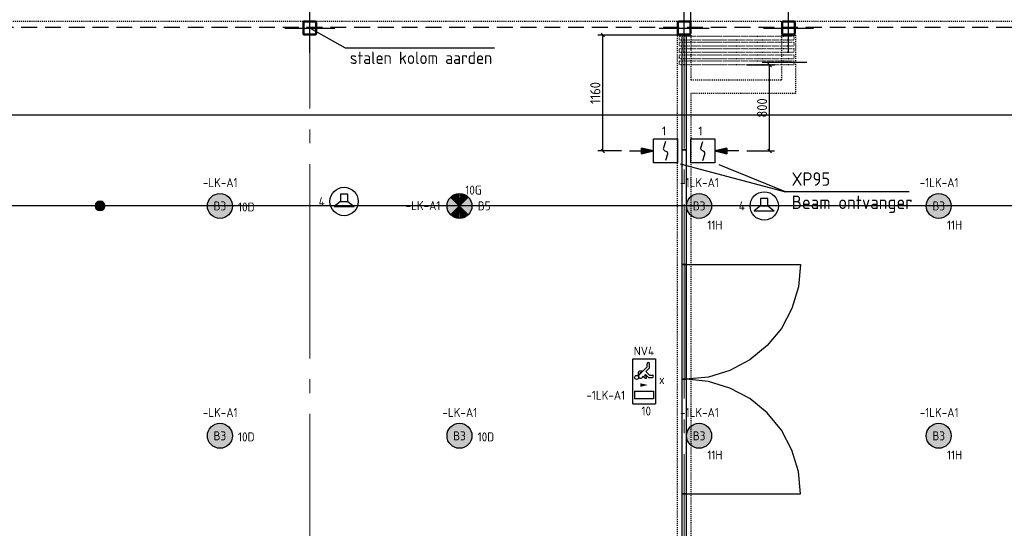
# Model space of a CAD drawing. Header units: millimetres. Extents: x -38031 to 123247, y -16330 to 129979.
# Tile 165 of 235: x 36455 to 46317, y 37275 to 42363. Entities that reach past the tile are written whole.
import ezdxf
from ezdxf.enums import TextEntityAlignment as Align

# ---------------------------------------------------------------- set-up
doc = ezdxf.new("R2010")
doc.units = ezdxf.units.MM
doc.header["$LTSCALE"] = 50
for name, pattern in [('HIDDEN2', [4.7625, 3.175, -1.5875]), ('STYLE_01', [0.41664, 0.20828, -0.20836]), ('STYLE_05', [0.20828, 0.069425, -0.138855]), ('STYLE_11', [5, 3.888855, -0.416718, 0.277786, -0.416641])]:
    doc.linetypes.add(name, pattern=pattern)
for name, color, linetype in [('AL$1A---_ALGEMEEN', 8, 'Continuous'), ('AM$1A---_ARCERING', 8, 'Continuous'), ('BOUWKUNDIG', 8, 'Continuous'), ('EB6522--_ATTRIB', 2, 'Continuous'), ('EL6121--', 3, 'Continuous'), ('EL6311--', 3, 'Continuous'), ('EL6311--NV', 7, 'Continuous'), ('EL6350--', 3, 'Continuous'), ('EL6421--', 3, 'Continuous'), ('EL6522--', 3, 'Continuous'), ('LICHT_TEXT018', 1, 'Continuous'), ('maatvoering', 1, 'Continuous'), ('Vera Yanovshtchinsky', 11, 'Continuous')]:
    doc.layers.add(name, color=color, linetype=linetype)
doc.layers.add('lampjes', color=14, linetype='Continuous', lineweight=15)
doc.layers.add('stramien', color=1, linetype='STYLE_11', lineweight=15)
doc.styles.add('BURO-018', font='iso.shx', dxfattribs={"height": 90})
doc.styles.add('BURO-025', font='iso.shx', dxfattribs={"height": 125})
doc.styles.get("Standard").update_dxf_attribs({"font": 'iso.shx'})
doc.dimstyles.new('STABICAD', dxfattribs={"dimscale": 100, "dimtxt": 1.3, "dimasz": 1, "dimexe": 0, "dimexo": 0, "dimgap": 1.5, "dimtad": 0, "dimdec": 0, "dimrnd": 10, "dimzin": 0, "dimdsep": 46, "dimtxsty": 'Standard', "dimblk1": 'OBLIQUE', "dimblk2": 'OBLIQUE', "dimsah": 1, "dimcen": -3, "dimclrd": 1, "dimclre": 1, "dimclrt": 1, "dimadec": 0, "dimazin": 0, "dimtfac": 1, "dimtdec": 0, "dimtofl": 0, "dimtmove": 2, "dimatfit": 3, "dimfxl": 0, "dimtvp": 1.055556, "dimtolj": 1, "dimtzin": 0, "dimarcsym": 0})
doc.dimstyles.new('VyA', dxfattribs={"dimtxt": 101.016365, "dimasz": 35.34668, "dimexe": 50, "dimexo": 79.5, "dimgap": 25, "dimtad": 1, "dimdec": 0, "dimzin": 11, "dimtxsty": 'Standard', "dimblk": 'OBLIQUE', "dimcen": 0, "dimdle": 1, "dimclrd": 1, "dimclre": 1, "dimclrt": 1, "dimazin": 0, "dimtfac": 0.8, "dimtdec": 0, "dimtix": 1, "dimtmove": 0, "dimatfit": 0, "dimldrblk": 'OBLIQUE', "dimfxl": 0, "dimfrac": 2, "dimtolj": 1, "dimtzin": 11, "dimarcsym": 0})

# ---------------------------------------------------------------- blocks, each defined once
blk = doc.blocks.new('1115C2J')
at = {"color": 0, "linetype": 'Continuous'}
for p, q in [((-4.5, 5.5), (4.5, 5.5)), ((-4.5, 1), (-4.5, 5.5)), ((-2.68, 4.35), (-3.52, 4.35)), ((-1.94, 3.61), (-2.68, 4.35)), ((-1.24, 4.31), (-1.94, 3.61)), ((-1.37, 3.5), (-0.76, 4.11)), ((-1.24, 4.31), (-1.24, 4.91)), ((-0.76, 4.11), (-0.76, 4.91)), ((2, 5.15), (3.5, 5.15)), ((2, 1.35), (2, 5.15)), ((3.5, 5.15), (3.5, 1.35)), ((4.5, 1), (4.5, 5.5)), ((-2.88, 3.87), (-3.52, 3.87)), ((-1.27, 2.26), (-2.88, 3.87)), ((-1.94, 2.93), (-2.04, 2.83)), ((-2.04, 2.83), (-2.04, 2.34)), ((-0.99, 2.14), (-1.84, 2.14)), ((-1.71, 2.7), (-1.72, 2.7)), ((-1.72, 2.7), (-1.72, 2.46)), ((-1.47, 2.46), (-1.72, 2.46)), ((-1.23, 3.35), (-1.37, 3.5)), ((-0.87, 3.71), (-1.23, 3.35)), ((-0.65, 3.49), (-1.01, 3.13)), ((-0.71, 2.83), (-1.01, 3.13)), ((4.5, 1), (-4.5, 1)), ((2, 1.35), (3.5, 1.35))]:
    blk.add_line(p, q, dxfattribs=at)
blk.add_lwpolyline([(0.75, 4, 0, 0.7, 0), (0.75, 2.5, 0.7, 0.7, 0)], format="xyseb", dxfattribs=at)
blk.add_circle((-0.76, 1.75), 0.4, dxfattribs=at)
for centre, radius, start, end in [((-3.52, 4.11), 0.24, 90, 270), ((-1, 4.91), 0.24, 0, 180), ((-1.84, 2.34), 0.2, 180, 270), ((-0.99, 2.54), 0.4, 225, 45), ((-0.76, 3.6), 0.16, 315, 135)]:
    blk.add_arc(centre, radius, start, end, dxfattribs=at)
at = {"color": 0, "linetype": 'Continuous', "style": 'BURO-018'}
for tag, p in [('E_GKAST', (0, 15.17)), ('E_GROEP', (0, 12.17)), ('E_SGROEP', (4.5, 12.17)), ('E_ARMCODE', (0, 8))]:
    blk.add_attdef(tag, text='', height=1.8, dxfattribs=at).set_placement(p, align=Align.MIDDLE)
at = {"layer": 'EL6350--', "color": 1, "style": 'BURO-018'}
blk.add_text('x', height=1.8, rotation=90, dxfattribs=at).set_placement((0.56, 6.24))
blk = doc.blocks.new('1115B3A')
at = {"color": 0, "linetype": 'Continuous'}
blk.add_circle((0, 0), 2.5, dxfattribs=at)
at = {"color": 0, "linetype": 'Continuous', "style": 'BURO-018'}
for tag, p in [('E_GKAST', (0, 8)), ('E_GROEP', (0, 5)), ('E_SGROEP', (4.5, 5)), ('E_ARMCODE', (0, 0)), ('E_SLET', (4.5, -1))]:
    blk.add_attdef(tag, text='', height=1.8, dxfattribs=at).set_placement(p, align=Align.MIDDLE)
blk = doc.blocks.new('E00018')
at = {"color": 0, "linetype": 'Continuous'}
for p, q in [((-1.77, -1.77), (1.77, 1.77)), ((1.77, -1.77), (-1.77, 1.77))]:
    blk.add_line(p, q, dxfattribs=at)
at = {"color": 0, "linetype": 'Continuous', "const_width": 2.5}
for points in [[(-0.88, 0.88, -0.198912), (0, 1.25, -0.198912), (0.88, 0.88, -1)], [(-0.88, -0.88, 0.198912), (0, -1.25, 0.198912), (0.88, -0.88, 1)]]:
    blk.add_lwpolyline(points, format="xyb", dxfattribs=at)
blk = doc.blocks.new('1115B3A-NO1')
at = {"color": 0, "linetype": 'Continuous'}
blk.add_circle((0, 0), 2.5, dxfattribs=at)
at = {"color": 0, "zscale": 100}
blk.add_blockref('E00018', (0, 0), dxfattribs=at)
at = {"color": 0, "linetype": 'Continuous', "style": 'BURO-018'}
for tag, p in [('E_GKAST', (0, 8)), ('E_GROEP', (0, 5)), ('E_SGROEP', (4.5, 5)), ('E_ARMCODE', (0, 0)), ('E_SLET', (4.5, -1))]:
    blk.add_attdef(tag, text='', height=1.8, dxfattribs=at).set_placement(p, align=Align.MIDDLE)
blk = doc.blocks.new('_Oblique')
at = {"color": 0, "linetype": 'ByBlock', "lineweight": -2}
blk.add_line((-0.5, -0.5), (0.5, 0.5), dxfattribs=at)
blk = doc.blocks.new('Group-169')
at = {"layer": 'lampjes', "linetype": 'Continuous', "lineweight": 0}
h = blk.add_hatch(color=20, dxfattribs=at)
edge = h.paths.add_edge_path()
edge.add_arc((-17901, 11925), 125, 0, 360, ccw=False)
h = blk.add_hatch(color=20, dxfattribs=at)
edge = h.paths.add_edge_path()
edge.add_arc((-15501, 11925), 125, 0, 360, ccw=False)
h = blk.add_hatch(color=20, dxfattribs=at)
edge = h.paths.add_edge_path()
edge.add_arc((-13101, 11925), 125, 0, 360, ccw=False)
h = blk.add_hatch(color=20, dxfattribs=at)
edge = h.paths.add_edge_path()
edge.add_arc((-10701, 11925), 125, 0, 360, ccw=False)
h = blk.add_hatch(color=1, dxfattribs=at)
edge = h.paths.add_edge_path()
edge.add_arc((-19101, 11925), 50, 0, 360, ccw=False)
h = blk.add_hatch(color=20, dxfattribs=at)
edge = h.paths.add_edge_path()
edge.add_arc((-17901, 9625), 125, 0, 360, ccw=False)
h = blk.add_hatch(color=20, dxfattribs=at)
edge = h.paths.add_edge_path()
edge.add_arc((-15501, 9625), 125, 0, 360, ccw=False)
h = blk.add_hatch(color=20, dxfattribs=at)
edge = h.paths.add_edge_path()
edge.add_arc((-13101, 9625), 125, 0, 360, ccw=False)
h = blk.add_hatch(color=20, dxfattribs=at)
edge = h.paths.add_edge_path()
edge.add_arc((-10701, 9625), 125, 0, 360, ccw=False)
at = {"layer": 'lampjes'}
for centre, radius in [((-17901, 11925), 125), ((-15501, 11925), 125), ((-13101, 11925), 125), ((-10701, 11925), 125), ((-19101, 11925), 50), ((-17901, 9625), 125), ((-15501, 9625), 125), ((-13101, 9625), 125), ((-10701, 9625), 125)]:
    blk.add_circle(centre, radius, dxfattribs=at)
blk = doc.blocks.new('Group-18')
at = {"layer": 'AL$1A---_ALGEMEEN', "color": 0}
blk.add_lwpolyline([(-31130, 12834.8), (12130, 12834.8), (12130, 1814.8), (-31130, 1814.8)], close=True, dxfattribs=at)
blk = doc.blocks.new('Group-37')
at = {"layer": 'AL$1A---_ALGEMEEN', "color": 0, "linetype": 'STYLE_01'}
blk.add_lwpolyline([(-32058.8, 13774.8), (13071.2, 13774.8), (13071.2, 874.8), (-32058.8, 874.8)], close=True, dxfattribs=at)
blk = doc.blocks.new('Group-38')
at = {"layer": 'AL$1A---_ALGEMEEN', "color": 0}
blk.add_blockref('Group-37', (0, 0), dxfattribs=at)
blk = doc.blocks.new('Group-80')
at = {"layer": 'AL$1A---_ALGEMEEN', "color": 0, "linetype": 'STYLE_01'}
blk.add_lwpolyline([(-13183.5, 13050.8), (-13183.5, 1014.8), (-13318.5, 1014.8), (-13318.5, 1525.8), (-14230.5, 1525.8), (-14230.5, 1014.8), (-14365.5, 1014.8), (-14365.5, 1660.8), (-13318.5, 1660.8), (-13318.5, 13634.8), (-13183.5, 13634.8), (-13183.5, 13185.8), (-12271.5, 13185.8), (-12271.5, 13634.8), (-12136.5, 13634.8), (-12136.5, 13050.8)], close=True, dxfattribs=at)
at = {"layer": 'AL$1A---_ALGEMEEN', "color": 0, "linetype": 'STYLE_05'}
for points in [[(-13299, 13623.8), (-12152, 13623.8), (-12152, 13583.8), (-13299, 13583.8)], [(-13299, 13561.8), (-12152, 13561.8), (-12152, 13521.8), (-13299, 13521.8)], [(-13299, 13499.8), (-12152, 13499.8), (-12152, 13459.8), (-13299, 13459.8)], [(-13299, 13437.8), (-12152, 13437.8), (-12152, 13397.8), (-13299, 13397.8)], [(-13299, 13375.8), (-12152, 13375.8), (-12152, 13335.8), (-13299, 13335.8)], [(-14349, 1375.8), (-13202, 1375.8), (-13202, 1335.8), (-14349, 1335.8)], [(-14349, 1313.8), (-13202, 1313.8), (-13202, 1273.8), (-14349, 1273.8)], [(-14349, 1251.8), (-13202, 1251.8), (-13202, 1211.8), (-14349, 1211.8)], [(-14349, 1189.8), (-13202, 1189.8), (-13202, 1149.8), (-14349, 1149.8)], [(-14349, 1127.8), (-13202, 1127.8), (-13202, 1087.8), (-14349, 1087.8)], [(-14349, 1065.8), (-13202, 1065.8), (-13202, 1025.8), (-14349, 1025.8)]]:
    blk.add_lwpolyline(points, close=True, dxfattribs=at)
blk = doc.blocks.new('Group-127')
at = {"layer": 'AL$1A---_ALGEMEEN', "color": 0}
for points in [[(-13271, 13631.8), (-13231, 13631.8), (-13231, 12484.8), (-13271, 12484.8)], [(-13271, 12484.8), (-13231, 12484.8), (-13231, 11337.8), (-13271, 11337.8)], [(-13271, 11337.8), (-13231, 11337.8), (-13231, 10190.8), (-13271, 10190.8)], [(-13271, 10190.8), (-13231, 10190.8), (-13231, 9043.8), (-13271, 9043.8)], [(-13271, 9043.8), (-13231, 9043.8), (-13231, 7896.8), (-13271, 7896.8)], [(-13271, 7896.8), (-13231, 7896.8), (-13231, 6749.8), (-13271, 6749.8)], [(-13271, 6749.8), (-13231, 6749.8), (-13231, 5602.8), (-13271, 5602.8)], [(-13271, 5602.8), (-13231, 5602.8), (-13231, 4455.8), (-13271, 4455.8)], [(-13271, 4455.8), (-13231, 4455.8), (-13231, 3308.8), (-13271, 3308.8)], [(-13271, 3308.8), (-13231, 3308.8), (-13231, 2161.8), (-13271, 2161.8)], [(-13271, 2161.8), (-13231, 2161.8), (-13231, 1014.8), (-13271, 1014.8)]]:
    blk.add_lwpolyline(points, close=True, dxfattribs=at)
blk = doc.blocks.new('Group-128')
at = {"layer": 'AL$1A---_ALGEMEEN', "color": 0, "linetype": 'Continuous'}
for points in [[(-12106.2, 11114.6), (-12171.6, 10898.7), (-12276.4, 10700.2), (-12419.5, 10527.5), (-12593.4, 10384.4), (-12791.9, 10278.4), (-13007.8, 10213), (-13231, 10190.8), (-13231, 11337.8), (-12084, 11337.8)], [(-12106.2, 9267), (-12171.6, 9482.9), (-12276.4, 9681.4), (-12419.5, 9854.1), (-12593.4, 9997.2), (-12791.9, 10103.2), (-13007.8, 10168.6), (-13231, 10190.8), (-13231, 9043.8), (-12084, 9043.8)], [(-14394.8, 5379.6), (-14329.4, 5163.7), (-14224.6, 4965.2), (-14081.5, 4792.5), (-13907.6, 4649.4), (-13709.1, 4543.4), (-13493.2, 4478), (-13270, 4455.8), (-13270, 5602.8), (-14417, 5602.8)], [(-14394.8, 3532), (-14329.4, 3747.9), (-14224.6, 3946.4), (-14081.5, 4119.1), (-13907.6, 4262.2), (-13709.1, 4368.2), (-13493.2, 4433.6), (-13270, 4455.8), (-13270, 3308.8), (-14417, 3308.8)]]:
    blk.add_lwpolyline(points, close=True, dxfattribs=at)
at = {"layer": 'AL$1A---_ALGEMEEN', "color": 0}
blk.add_blockref('Group-127', (0, 0), dxfattribs=at)
blk = doc.blocks.new('sk-141')
at = {"layer": 'AM$1A---_ARCERING', "linetype": 'Continuous', "lineweight": 0}
h = blk.add_hatch(color=256, dxfattribs=at)
edge = h.paths.add_edge_path()
edge.add_line((-50, -70), (50, -70))
edge.add_arc((50, -50), 20, 270, 360)
edge.add_line((70, -50), (70, 50))
edge.add_arc((50, 50), 20, 0, 90)
edge.add_line((50, 70), (-50, 70))
edge.add_arc((-50, 50), 20, 90, 180)
edge.add_line((-70, 50), (-70, -50))
edge.add_arc((-50, -50), 20, 180, 270)
edge = h.paths.add_edge_path(flags=16)
edge.add_line((-50, -60), (50, -60))
edge.add_arc((50, -50), 10, 270, 360)
edge.add_line((60, -50), (60, 50))
edge.add_arc((50, 50), 10, 0, 90)
edge.add_line((50, 60), (-50, 60))
edge.add_arc((-50, 50), 10, 90, 180)
edge.add_line((-60, 50), (-60, -50))
edge.add_arc((-50, -50), 10, 180, 270)
at = {"layer": 'AL$1A---_ALGEMEEN', "color": 0}
for p, q in [((0, 250), (0, -250)), ((-250, 0), (250, 0))]:
    blk.add_line(p, q, dxfattribs=at)
at = {"layer": 'AL$1A---_ALGEMEEN', "color": 0, "flags": 128}
blk.add_lwpolyline([(-50, -70), (50, -70, 0.414214), (70, -50), (70, 50, 0.414214), (50, 70), (-50, 70, 0.414214), (-70, 50), (-70, -50, 0.414214), (-50, -70, 0.414214)], format="xyb", dxfattribs=at)
blk.add_lwpolyline([(-50, -60), (50, -60, 0.414214), (60, -50), (60, 50, 0.414214), (50, 60), (-50, 60, 0.414214), (-60, 50), (-60, -50, 0.414214)], format="xyb", close=True, dxfattribs=at)
blk = doc.blocks.new('200254 W 210 11-06-2007')
at = {"layer": 'AL$1A---_ALGEMEEN'}
blk.add_blockref('Group-18', (20162, 3587.4), dxfattribs=at)
blk.add_blockref('Group-38', (20162, 3587.4), dxfattribs=at)
blk.add_line((7691, 16949.9), (8140, 16949.9), dxfattribs=at)
at = {"layer": 'stramien', "ltscale": 10}
for p, q in [((3161, -41013.6), (3161, 36216.4)), ((6911, -38914.6), (6911, 22365.4))]:
    blk.add_line(p, q, dxfattribs=at)
at = {"layer": 'AL$1A---_ALGEMEEN', "rotation": 90}
for p in [(3161, 17292.4), (6911, 17292.4), (7956, 17292.4)]:
    blk.add_blockref('sk-141', p, dxfattribs=at)
at = {"layer": 'AL$1A---_ALGEMEEN'}
for name in ['Group-128', 'Group-80']:
    blk.add_blockref(name, (20162, 3587.4), dxfattribs=at)
blk = doc.blocks.new('E00497')
at = {"color": 0}
for p, q in [((0, 0.75), (1, 2)), ((1, -2), (1, 2)), ((0, 0.75), (-1.5, 0.75)), ((0, -0.75), (0, 0.75)), ((-1.5, -0.75), (0, -0.75)), ((0, -0.75), (1, -2))]:
    blk.add_line(p, q, dxfattribs=at)
blk.add_line((-1.5, 0.75), (-1.5, -0.75))
blk.add_circle((0, 0), 2.84, dxfattribs=at)
at = {"color": 0, "linetype": 'Continuous', "style": 'BURO-018'}
blk.add_attdef('E_TEXT1', text='', height=1.8, dxfattribs=at).set_placement((0, 4.5), align=Align.MIDDLE)
at = {"color": 0, "linetype": 'Continuous', "style": 'BURO-018', "flags": 1}
blk.add_attdef('E_MATCODE', text='', height=1.8, dxfattribs=at).set_placement((0, 0), align=Align.MIDDLE)
blk = doc.blocks.new('*U211')
at = {"color": 0, "linetype": 'Continuous'}
for points in [[(-6.67, 0), (-8, 0.91), (-8, -0.91)], [(-6.67, 0), (-4, 0), (-8, 0.91)], [(-6.67, 0), (-8, -0.91), (-4, 0)]]:
    blk.add_solid(points, dxfattribs=at)
blk = doc.blocks.new('VB653LMO')
at = {"color": 0, "linetype": 'Continuous'}
for p, q in [((-2.4, -2.4), (-2.4, 2.4)), ((-2.4, 2.4), (2.4, 2.4)), ((2.4, 2.4), (2.4, -2.4)), ((-7.2, 0), (-4.8, 0)), ((-4.8, -0.54), (-4.8, 0.55)), ((-2.4, 0), (-4.8, 0.55)), ((-4.8, 0.55), (-4.8, 0)), ((-4.8, 0), (-4.8, -0.54)), ((-4.8, -0.54), (-2.4, 0)), ((2.4, -2.4), (-2.4, -2.4))]:
    blk.add_line(p, q, dxfattribs=at)
blk.add_lwpolyline([(0, 1.92), (-0.4, 0.64), (-0.42, 0.46), (-0.37, 0.28), (-0.26, 0.13), (-0.1, 0.03), (0.1, -0.03), (0.26, -0.13), (0.37, -0.27), (0.42, -0.45), (0.4, -0.63), (0, -1.91)], dxfattribs=at)
at = {"color": 0, "linetype": 'Continuous', "xscale": 0.6000000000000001, "yscale": 0.6000000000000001, "zscale": 0.6}
blk.add_blockref('*U211', (0, 0), dxfattribs=at)
at = {"color": 0, "linetype": 'Continuous', "style": 'BURO-018'}
blk.add_attdef('E_TEXT1', text='', height=1.8, dxfattribs=at).set_placement((0, 4.9), align=Align.MIDDLE)
at = {"color": 0, "linetype": 'Continuous', "style": 'BURO-018', "flags": 1}
blk.add_attdef('E_MATCODE', (0, 0), '', height=1.8, dxfattribs=at)
blk = doc.blocks.new('*D230')
at = {"layer": 'maatvoering', "color": 1, "lineweight": -2}
for p, q in [((43133.5, 42209.8), (42246.1, 42209.8)), ((42296.1, 41048.8), (42296.1, 42210.8)), ((42483, 41049.8), (42246.1, 41049.8))]:
    blk.add_line(p, q, dxfattribs=at)
at = {"layer": 'maatvoering', "color": 1, "lineweight": -2, "xscale": 35.3466796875, "yscale": 35.3466796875, "zscale": 35.3466796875}
for p, rotation in [((42296.1, 42209.8), 90), ((42296.1, 41049.8), 270)]:
    blk.add_blockref('_Oblique', p, dxfattribs=dict(at, rotation=rotation))
at = {"layer": 'maatvoering', "color": 1, "insert": (42220.6, 41629.8), "char_height": 101.02, "attachment_point": 5, "rotation": 90}
blk.add_mtext('\\A1;1160', dxfattribs=at)
blk = doc.blocks.new('*D231')
at = {"layer": 'maatvoering', "color": 1, "lineweight": -2}
for p, q in [((43737, 41910.8), (44016.3, 41910.8)), ((43966.3, 41048.8), (43966.3, 41911.8)), ((43737, 41049.8), (44016.3, 41049.8))]:
    blk.add_line(p, q, dxfattribs=at)
at = {"layer": 'maatvoering', "color": 1, "lineweight": -2, "xscale": 35.3466796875, "yscale": 35.3466796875, "zscale": 35.3466796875}
for p, rotation in [((43966.3, 41910.8), 90), ((43966.3, 41049.8), 270)]:
    blk.add_blockref('_Oblique', p, dxfattribs=dict(at, rotation=rotation))
at = {"layer": 'maatvoering', "color": 1, "insert": (43890.8, 41480.3), "char_height": 101.02, "attachment_point": 5, "rotation": 90}
blk.add_mtext('\\A1;800', dxfattribs=at)

msp = doc.modelspace()

# ---------------------------------------------------------------- block references
at = {"layer": 'BOUWKUNDIG'}
msp.add_blockref('200254 W 210 11-06-2007', (36199, 24987.6), dxfattribs=at)

# ---------------------------------------------------------------- next in the draw order: linework, layer by layer
at = {"layer": 'EL6121--', "color": 5, "linetype": 'HIDDEN2'}
for p, q in [((43174.7, 46273.3), (43174.7, 42288.4)), ((19564.5, 42288.4), (74129.8, 42288.4))]:
    msp.add_line(p, q, dxfattribs=at)
at = {"layer": 'EL6522--', "color": 1}
for p, q in [((43069.1, 40920.5), (44123.8, 40642.2)), ((44123.8, 40642.2), (43461.4, 40912)), ((45364.8, 40642.2), (44123.8, 40642.2))]:
    msp.add_line(p, q, dxfattribs=at)
at = {"layer": 'LICHT_TEXT018'}
msp.add_line((67260, 40500), (26162, 40500), dxfattribs=at)

# ---------------------------------------------------------------- next in the draw order: block references
at = {"layer": 'EL6311--'}
ref = msp.add_blockref('1115B3A', (38460, 40500), dxfattribs=dict(at, xscale=50, yscale=50, zscale=50))
ref.add_attrib('E_ARMCODE', 'B3', dxfattribs={"layer": '0', "color": 1, "linetype": 'Continuous', "height": 90, "style": 'BURO-018'}).set_placement((38460, 40500), align=Align.MIDDLE)
ref.add_attrib('E_GROEP', '10D', dxfattribs={"layer": '0', "color": 1, "linetype": 'Continuous', "height": 90, "style": 'BURO-018'}).set_placement((38724.5, 40489.2), align=Align.MIDDLE)
ref.add_attrib('E_GKAST', '-LK-A1', dxfattribs={"layer": '0', "color": 1, "linetype": 'Continuous', "height": 90, "style": 'BURO-018'}).set_placement((38463.6, 40733.5), align=Align.MIDDLE)
ref = msp.add_blockref('1115B3A', (43260, 40500), dxfattribs=dict(at, xscale=50, yscale=50, zscale=50))
ref.add_attrib('E_ARMCODE', 'B3', dxfattribs={"layer": '0', "color": 1, "linetype": 'Continuous', "height": 90, "style": 'BURO-018'}).set_placement((43260, 40500), align=Align.MIDDLE)
ref.add_attrib('E_GROEP', '11H', dxfattribs={"layer": '0', "color": 1, "linetype": 'Continuous', "height": 90, "style": 'BURO-018'}).set_placement((43418, 40307.8), align=Align.MIDDLE)
ref.add_attrib('E_GKAST', '-1LK-A1', dxfattribs={"layer": '0', "color": 1, "linetype": 'Continuous', "height": 90, "style": 'BURO-018'}).set_placement((43263.6, 40733.5), align=Align.MIDDLE)
ref = msp.add_blockref('1115B3A', (45660, 40500), dxfattribs=dict(at, xscale=50, yscale=50, zscale=50))
ref.add_attrib('E_ARMCODE', 'B3', dxfattribs={"layer": '0', "color": 1, "linetype": 'Continuous', "height": 90, "style": 'BURO-018'}).set_placement((45660, 40500), align=Align.MIDDLE)
ref.add_attrib('E_GROEP', '11H', dxfattribs={"layer": '0', "color": 1, "linetype": 'Continuous', "height": 90, "style": 'BURO-018'}).set_placement((45818, 40307.8), align=Align.MIDDLE)
ref.add_attrib('E_GKAST', '-1LK-A1', dxfattribs={"layer": '0', "color": 1, "linetype": 'Continuous', "height": 90, "style": 'BURO-018'}).set_placement((45663.6, 40733.5), align=Align.MIDDLE)
ref = msp.add_blockref('1115B3A', (38460, 38200), dxfattribs=dict(at, xscale=50, yscale=50, zscale=50))
ref.add_attrib('E_ARMCODE', 'B3', dxfattribs={"layer": '0', "color": 1, "linetype": 'Continuous', "height": 90, "style": 'BURO-018'}).set_placement((38460, 38200), align=Align.MIDDLE)
ref.add_attrib('E_GROEP', '10D', dxfattribs={"layer": '0', "color": 1, "linetype": 'Continuous', "height": 90, "style": 'BURO-018'}).set_placement((38724.5, 38189.2), align=Align.MIDDLE)
ref.add_attrib('E_GKAST', '-LK-A1', dxfattribs={"layer": '0', "color": 1, "linetype": 'Continuous', "height": 90, "style": 'BURO-018'}).set_placement((38463.6, 38433.5), align=Align.MIDDLE)
ref = msp.add_blockref('1115B3A', (40860, 38200), dxfattribs=dict(at, xscale=50, yscale=50, zscale=50))
ref.add_attrib('E_ARMCODE', 'B3', dxfattribs={"layer": '0', "color": 1, "linetype": 'Continuous', "height": 90, "style": 'BURO-018'}).set_placement((40860, 38200), align=Align.MIDDLE)
ref.add_attrib('E_GROEP', '10D', dxfattribs={"layer": '0', "color": 1, "linetype": 'Continuous', "height": 90, "style": 'BURO-018'}).set_placement((41124.5, 38189.2), align=Align.MIDDLE)
ref.add_attrib('E_GKAST', '-LK-A1', dxfattribs={"layer": '0', "color": 1, "linetype": 'Continuous', "height": 90, "style": 'BURO-018'}).set_placement((40863.6, 38433.5), align=Align.MIDDLE)
ref = msp.add_blockref('1115B3A', (43260, 38200), dxfattribs=dict(at, xscale=50, yscale=50, zscale=50))
ref.add_attrib('E_ARMCODE', 'B3', dxfattribs={"layer": '0', "color": 1, "linetype": 'Continuous', "height": 90, "style": 'BURO-018'}).set_placement((43260, 38200), align=Align.MIDDLE)
ref.add_attrib('E_GROEP', '11H', dxfattribs={"layer": '0', "color": 1, "linetype": 'Continuous', "height": 90, "style": 'BURO-018'}).set_placement((43418, 38007.8), align=Align.MIDDLE)
ref.add_attrib('E_GKAST', '-1LK-A1', dxfattribs={"layer": '0', "color": 1, "linetype": 'Continuous', "height": 90, "style": 'BURO-018'}).set_placement((43263.6, 38433.5), align=Align.MIDDLE)
ref = msp.add_blockref('1115B3A', (45660, 38200), dxfattribs=dict(at, xscale=50, yscale=50, zscale=50))
ref.add_attrib('E_ARMCODE', 'B3', dxfattribs={"layer": '0', "color": 1, "linetype": 'Continuous', "height": 90, "style": 'BURO-018'}).set_placement((45660, 38200), align=Align.MIDDLE)
ref.add_attrib('E_GROEP', '11H', dxfattribs={"layer": '0', "color": 1, "linetype": 'Continuous', "height": 90, "style": 'BURO-018'}).set_placement((45818, 38007.8), align=Align.MIDDLE)
ref.add_attrib('E_GKAST', '-1LK-A1', dxfattribs={"layer": '0', "color": 1, "linetype": 'Continuous', "height": 90, "style": 'BURO-018'}).set_placement((45663.6, 38433.5), align=Align.MIDDLE)
at = {"layer": 'EL6311--NV'}
ref = msp.add_blockref('1115B3A-NO1', (40860, 40500), dxfattribs=dict(at, xscale=50, yscale=50, zscale=50))
ref.add_attrib('E_ARMCODE', 'B5', dxfattribs={"layer": '0', "color": 1, "linetype": 'Continuous', "height": 90, "style": 'BURO-018'}).set_placement((41107.6, 40500.3), align=Align.MIDDLE)
ref.add_attrib('E_GROEP', '10G', dxfattribs={"layer": '0', "color": 1, "linetype": 'Continuous', "height": 90, "style": 'BURO-018'}).set_placement((41000, 40658.6), align=Align.MIDDLE)
ref.add_attrib('E_GKAST', '-LK-A1', dxfattribs={"layer": '0', "color": 1, "linetype": 'Continuous', "height": 90, "style": 'BURO-018'}).set_placement((40494.9, 40503.2), align=Align.MIDDLE)
ref = msp.add_blockref('1115C2J', (42546.5, 38745.6), dxfattribs=dict(at, xscale=50, yscale=50, zscale=50, rotation=270))
ref.add_attrib('E_ARMCODE', 'NV4', dxfattribs={"layer": '0', "color": 1, "linetype": 'Continuous', "height": 90, "style": 'BURO-018'}).set_placement((42707.2, 39048.5), align=Align.MIDDLE)
ref.add_attrib('E_GROEP', '10', dxfattribs={"layer": '0', "color": 1, "linetype": 'Continuous', "height": 90, "style": 'BURO-018'}).set_placement((42730.7, 38447.8), align=Align.MIDDLE)
ref.add_attrib('E_GKAST', '-1LK-A1', dxfattribs={"layer": '0', "color": 1, "linetype": 'Continuous', "height": 90, "style": 'BURO-018'}).set_placement((42324.8, 38605.6), align=Align.MIDDLE)
at = {"layer": 'EL6421--'}
ref = msp.add_blockref('E00497', (39704.2, 40544.2), dxfattribs=dict(at, xscale=50, yscale=50, zscale=50, rotation=270))
ref.add_attrib('E_TEXT1', '4', dxfattribs={"layer": '0', "color": 1, "linetype": 'Continuous', "height": 90, "style": 'BURO-018'}).set_placement((39479.9, 40544.2), align=Align.MIDDLE)
ref = msp.add_blockref('E00497', (43912.2, 40500), dxfattribs=dict(at, xscale=50, yscale=50, zscale=50, rotation=270))
ref.add_attrib('E_TEXT1', '4', dxfattribs={"layer": '0', "color": 1, "linetype": 'Continuous', "height": 90, "style": 'BURO-018'}).set_placement((43687.9, 40500), align=Align.MIDDLE)
at = {"layer": 'EL6522--'}
ref = msp.add_blockref('VB653LMO', (42922.3, 41049.7), dxfattribs=dict(at, xscale=50, yscale=50, zscale=50))
ref.add_attrib('E_TEXT1', '1', dxfattribs={"layer": 'EB6522--_ATTRIB', "color": 1, "linetype": 'Continuous', "height": 90, "style": 'BURO-018'}).set_placement((42909.5, 41249.8), align=Align.MIDDLE)
ref = msp.add_blockref('VB653LMO', (43297.7, 41050), dxfattribs=dict(at, xscale=50, yscale=50, zscale=50, rotation=180))
ref.add_attrib('E_TEXT1', '1', dxfattribs={"layer": 'EB6522--_ATTRIB', "color": 1, "linetype": 'Continuous', "height": 90, "style": 'BURO-018'}).set_placement((43272.5, 41249.4), align=Align.MIDDLE)
at = {"layer": 'Vera Yanovshtchinsky'}
msp.add_blockref('Group-169', (56361, 28575), dxfattribs=at)

# ---------------------------------------------------------------- next in the draw order: texts
at = {"layer": 'EL6121--', "color": 2, "linetype": 'HIDDEN2', "style": 'BURO-025'}
msp.add_text('stalen kolom aarden', height=125, dxfattribs=at).set_placement((39762.1, 41919.5))
at = {"layer": 'EL6522--', "color": 1, "style": 'BURO-018'}
for s, p in [('XP95', (44186.2, 40836.6)), ('Beam ontvanger', (44186.2, 40603.8))]:
    msp.add_text(s, height=135, dxfattribs=at).set_placement(p, align=Align.TOP_LEFT)

# ---------------------------------------------------------------- next in the draw order: dimensions: what is measured, and where the dimension line sits
at = {"layer": 'maatvoering'}
dim = msp.add_linear_dim(base=(42296.1, 42209.8), p1=(42562.5, 41049.8), p2=(43213, 42209.8), angle=90, dimstyle='VyA', override={"dimpost": '<>'}, dxfattribs=at)
dim.commit()
dim.dimension.update_dxf_attribs({"geometry": '*D230', "text_midpoint": (42220.6, 41629.8)})
dim = msp.add_linear_dim(base=(43966.3, 41910.8), p1=(43657.5, 41049.8), p2=(43657.5, 41910.8), angle=90, text='800', dimstyle='VyA', override={"dimpost": '<>'}, dxfattribs=at)
dim.commit()
dim.dimension.update_dxf_attribs({"geometry": '*D231', "text_midpoint": (43890.8, 41480.3)})

# ---------------------------------------------------------------- next in the draw order: leaders
at = {"layer": 'EL6121--', "color": 2}
msp.add_leader([(39362.8, 42279.7), (39715.9, 42082.5), (41211.4, 42082.5)], dimstyle='STABICAD', override={"dimscale": 50, "dimgap": 1.5, "dimtad": 0}, dxfattribs=at)

doc.saveas('drawing.dxf')
